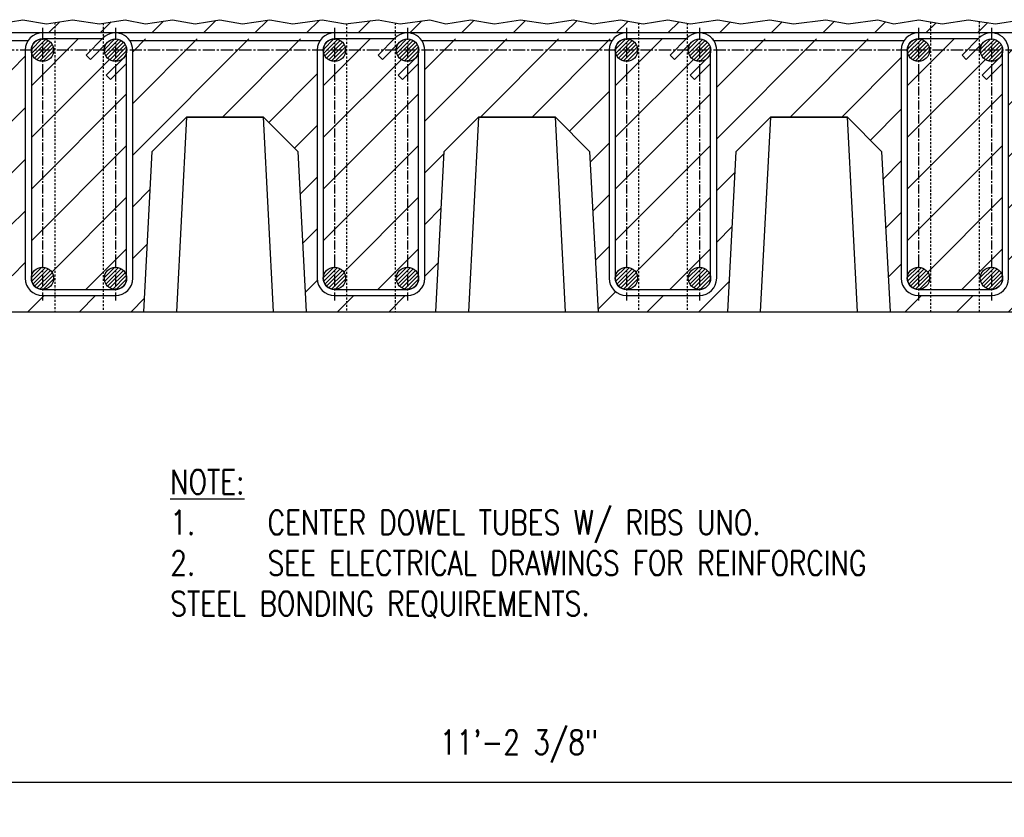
# Model space of a CAD drawing. Header units: inches. Extents: x -1203 to 2708, y -355 to 282.
# Tile 5 of 19: x 210 to 271, y -355 to -306. Entities that reach past the tile are written whole.
import ezdxf

# ---------------------------------------------------------------- set-up
doc = ezdxf.new("R2010")
doc.units = ezdxf.units.IN
doc.header["$MEASUREMENT"] = 0
doc.linetypes.add('CENTER2', pattern=[1.125, 0.75, -0.125, 0.125, -0.125])
doc.linetypes.add('HIDDEN2', pattern=[0.1875, 0.125, -0.0625])
for name, color, linetype in [('A-WALL-PATT', 8, 'Continuous'), ('S-ANNO-CNTR', 1, 'CENTER2'), ('S-ANNO-DIMS', 1, 'Continuous'), ('S-ANNO-TEXT', 2, 'Continuous'), ('S-ROOF-HDLN', 1, 'HIDDEN2'), ('S-SECT-CONC', 3, 'Continuous'), ('S-SECT-CONC1', 1, 'Continuous'), ('S-SECT-PATT_250', 250, 'Continuous'), ('S-SECT-RBAR_2', 2, 'Continuous'), ('S-SECT-RBAR_3', 4, 'Continuous')]:
    doc.layers.add(name, color=color, linetype=linetype)
doc.styles.add('Annotative', font='romans.shx', dxfattribs={"width": 0.8, "height": 0.125})
doc.dimstyles.new('Annotative', dxfattribs={"dimscale": 0, "dimtxt": 0.125, "dimasz": 0.125, "dimexe": 0.179688, "dimexo": 0.0625, "dimgap": 0.09, "dimtad": 1, "dimdec": 3, "dimzin": 3, "dimdsep": 46, "dimlunit": 4, "dimtxsty": 'Annotative', "dimcen": 0.09, "dimclrt": 2, "dimazin": 2, "dimtfac": 1, "dimtdec": 3, "dimtmove": 1, "dimatfit": 3, "dimfxl": 1, "dimtfill": 1, "dimfrac": 2, "dimtolj": 1, "dimtzin": 0, "dimarcsym": 0})

# ---------------------------------------------------------------- blocks, each defined once
blk = doc.blocks.new('*D40')
at = {"layer": 'Defpoints', "color": 0, "transparency": 16777216}
for p in [(308.211, -316.518), (173.836, -323.643), (308.211, -352.643)]:
    blk.add_point(p, dxfattribs=at)
at = {"layer": 'S-ANNO-DIMS', "color": 0, "lineweight": -2, "transparency": 16777216}
for p, q in [((308.211, -317.268), (308.211, -354.8)), ((173.836, -324.393), (173.836, -354.8)), ((175.336, -352.643), (306.711, -352.643))]:
    blk.add_line(p, q, dxfattribs=at)
at = {"layer": 'S-ANNO-DIMS', "color": 0, "transparency": 16777216}
for points in [[(175.336, -352.393), (175.336, -352.893), (173.836, -352.643)], [(306.711, -352.393), (306.711, -352.893), (308.211, -352.643)]]:
    blk.add_solid(points, dxfattribs=at)
at = {"layer": 'S-ANNO-DIMS', "color": 2, "transparency": 16777216, "insert": (241.215, -350.421), "char_height": 1.5, "attachment_point": 5, "style": 'Annotative', "bg_fill": 3, "box_fill_scale": 1.25, "bg_fill_color": 256, "bg_fill_true_color": 13158600, "bg_fill_transparency": 0}
blk.add_mtext('\\A1;11\'-2 3/8"', dxfattribs=at)

msp = doc.modelspace()

# ---------------------------------------------------------------- hatches: boundary and pattern name
at = {"layer": 'A-WALL-PATT'}
h = msp.add_hatch(dxfattribs=at)
h.set_pattern_fill('ANSI31', color=8, scale=18, style=0)
h.paths.add_polyline_path([(311.21132, -316.8934), (308.46132, -316.8934), (308.46132, -322.3934), (308.71132, -322.3934), (308.71132, -322.8934), (307.71132, -322.8934), (307.71132, -322.3934), (307.96132, -322.3934), (307.96132, -316.8934), (305.21132, -316.8934), (305.21132, -316.7684, -0.41421356), (305.46132, -316.5184), (308.21132, -316.5184), (308.21132, -305.6434), (307.02014, -305.8934), (305.61353, -305.6434), (304.10322, -305.8934), (302.69661, -305.6434), (301.03245, -305.8934), (299.78433, -305.6434), (298.19942, -305.8934), (296.53526, -305.6434), (294.92551, -305.8934), (293.47928, -305.6434), (291.93399, -305.8934), (290.94342, -305.6434), (289.12078, -305.8934), (287.75379, -305.6434), (285.74768, -305.8934), (284.30146, -305.6434), (282.49443, -305.8934), (281.08783, -305.6434), (279.40386, -305.8934), (277.99725, -305.6434), (276.48693, -305.8934), (275.08033, -305.6434), (273.41617, -305.8934), (272.16805, -305.6434), (270.58314, -305.8934), (268.91898, -305.6434), (267.30923, -305.8934), (265.863, -305.6434), (264.31771, -305.8934), (263.32714, -305.6434), (261.50449, -305.8934), (260.1375, -305.6434), (258.1314, -305.8934), (256.68517, -305.6434), (254.87815, -305.8934), (253.47154, -305.6434), (251.78758, -305.8934), (250.38097, -305.6434), (248.87065, -305.8934), (247.46404, -305.6434), (245.79989, -305.8934), (244.55176, -305.6434), (242.96685, -305.8934), (241.30269, -305.6434), (239.69294, -305.8934), (238.24672, -305.6434), (236.70142, -305.8934), (235.71085, -305.6434), (233.88821, -305.8934), (232.52122, -305.6434), (230.51512, -305.8934), (229.06889, -305.6434), (227.26187, -305.8934), (225.85526, -305.6434), (224.17129, -305.8934), (222.76468, -305.6434), (221.25437, -305.8934), (219.84776, -305.6434), (218.1836, -305.8934), (216.93548, -305.6434), (215.35057, -305.8934), (213.68641, -305.6434), (212.07666, -305.8934), (210.63043, -305.6434), (209.08514, -305.8934), (208.09457, -305.6434), (206.27193, -305.8934), (204.90494, -305.6434), (202.89883, -305.8934), (201.45261, -305.6434), (199.64558, -305.8934), (198.23898, -305.6434), (196.55501, -305.8934), (195.1484, -305.6434), (193.63808, -305.8934), (192.23148, -305.6434), (190.56732, -305.8934), (189.3192, -305.6434), (187.73429, -305.8934), (186.07013, -305.6434), (184.46038, -305.8934), (183.01415, -305.6434), (181.46886, -305.8934), (180.47829, -305.6434), (178.65564, -305.8934), (177.28865, -305.6434), (175.28255, -305.8934), (173.83632, -305.6434), (173.83632, -323.6434), (182.08632, -323.6434), (182.60445, -313.75691), (184.71796, -311.6434), (189.45468, -311.6434), (191.56819, -313.75691), (192.08632, -323.6434), (200.08632, -323.6434), (200.60445, -313.75691), (202.71796, -311.6434), (207.45468, -311.6434), (209.56819, -313.75691), (210.08632, -323.6434), (218.08632, -323.6434), (218.60445, -313.75691), (220.71796, -311.6434), (225.45468, -311.6434), (227.56819, -313.75691), (228.08632, -323.6434), (236.08632, -323.6434), (236.60445, -313.75691), (238.71796, -311.6434), (243.45468, -311.6434), (245.56819, -313.75691), (246.08632, -323.6434), (254.08632, -323.6434), (254.60445, -313.75691), (256.71796, -311.6434), (261.45468, -311.6434), (263.56819, -313.75691), (264.08632, -323.6434), (272.08632, -323.6434), (272.60445, -313.75691), (274.71796, -311.6434), (279.45468, -311.6434), (281.56819, -313.75691), (282.08632, -323.6434), (290.08632, -323.6434), (290.60445, -313.75691), (292.71796, -311.6434), (297.45468, -311.6434), (299.56819, -313.75691), (300.08632, -323.6434), (300.83632, -323.6434), (300.83632, -323.1434), (311.21132, -323.1434)])
h.paths.add_polyline_path([(306.33632, -322.6434), (301.83632, -322.6434, -0.41421356), (300.77382, -321.5809), (300.77382, -307.5184, -0.17776798), (301.02623, -306.8309), (289.14641, -306.8309, -0.17776798), (289.39882, -307.5184), (289.39882, -321.5809, -0.41421356), (288.33632, -322.6434), (283.83632, -322.6434, -0.41421356), (282.77382, -321.5809), (282.77382, -307.5184, -0.17776798), (283.02623, -306.8309), (271.14641, -306.8309, -0.17776798), (271.39882, -307.5184), (271.39882, -321.5809, -0.41421356), (270.33632, -322.6434), (265.83632, -322.6434, -0.41421356), (264.77382, -321.5809), (264.77382, -307.5184, -0.17776798), (265.02623, -306.8309), (253.14641, -306.8309, -0.17776798), (253.39882, -307.5184), (253.39882, -321.5809, -0.41421356), (252.33632, -322.6434), (247.83632, -322.6434, -0.41421356), (246.77382, -321.5809), (246.77382, -307.5184, -0.17776798), (247.02623, -306.8309), (235.14641, -306.8309, -0.17776798), (235.39882, -307.5184), (235.39882, -321.5809, -0.41421356), (234.33632, -322.6434), (229.83632, -322.6434, -0.41421356), (228.77382, -321.5809), (228.77382, -307.5184, -0.17776798), (229.02623, -306.8309), (217.14641, -306.8309, -0.17776798), (217.39882, -307.5184), (217.39882, -321.5809, -0.41421356), (216.33632, -322.6434), (211.83632, -322.6434, -0.41421356), (210.77382, -321.5809), (210.77382, -307.5184, -0.17776798), (211.02623, -306.8309), (199.14641, -306.8309, -0.17776798), (199.39882, -307.5184), (199.39882, -321.5809, -0.41421356), (198.33632, -322.6434), (193.83632, -322.6434, -0.41421356), (192.77382, -321.5809), (192.77382, -307.5184, -0.17776798), (193.02623, -306.8309), (181.14641, -306.8309, -0.17776798), (181.39882, -307.5184), (181.39882, -321.5809, -0.41421356), (180.33632, -322.6434), (175.83632, -322.6434, -0.66817864), (175.08502, -320.8296), (176.14568, -319.76894), (176.41085, -320.0341), (175.35019, -321.09476, 0.66817864), (175.83632, -322.2684), (180.33632, -322.2684, 0.41421356), (181.02382, -321.5809), (181.02382, -307.5184, 0.41421356), (180.33632, -306.8309), (175.83632, -306.8309, 0.66817864), (175.35019, -308.00454), (176.41085, -309.0652), (176.14568, -309.33036), (175.08502, -308.2697, -0.66817864), (175.83632, -306.4559), (180.33632, -306.4559), (193.83632, -306.4559), (198.33632, -306.4559), (211.83632, -306.4559), (216.33632, -306.4559), (229.83632, -306.4559), (234.33632, -306.4559), (247.83632, -306.4559), (252.33632, -306.4559), (265.83632, -306.4559), (270.33632, -306.4559), (283.83632, -306.4559), (288.33632, -306.4559), (301.83632, -306.4559), (306.33632, -306.4559, -0.66817864), (307.08762, -308.2697), (306.02696, -309.33036), (305.7618, -309.0652), (306.82246, -308.00454, 0.66817864), (306.33632, -306.8309), (301.83632, -306.8309, 0.41421356), (301.14882, -307.5184), (301.14882, -321.5809, 0.41421356), (301.83632, -322.2684), (303.83632, -322.2684), (303.83632, -316.1434), (303.58632, -316.1434), (303.58632, -315.6434), (304.58632, -315.6434), (304.58632, -316.1434), (304.33632, -316.1434), (304.33632, -322.2684), (306.33632, -322.2684, 0.66817864), (306.82246, -321.09476), (305.7618, -320.0341), (306.02696, -319.76894), (307.08762, -320.8296, -0.66817864)], flags=16)
h = msp.add_hatch(dxfattribs=at)
h.set_pattern_fill('ANSI31', color=8, scale=18, style=0)
h.set_pattern_definition([(45, (-653.0792, -496.1932), (-1.59099, 1.59099), [])])
h.paths.add_polyline_path([(217.02382, -308.3335), (216.02696, -309.33036), (215.7618, -309.0652), (216.82246, -308.00454, -0.66817864), (215.64882, -307.5184, -0.19891237), (215.85019, -307.03226), (214.78953, -308.09292), (214.52436, -307.82776), (215.52122, -306.8309), (211.83632, -306.8309, -0.41421356), (212.52382, -307.5184, -1), (211.14882, -307.5184), (211.14882, -321.5809, -1), (212.52382, -321.5809, -0.41421356), (211.83632, -322.2684), (216.33632, -322.2684, -0.41421356), (215.64882, -321.5809, -1), (217.02382, -321.5809)])
h = msp.add_hatch(dxfattribs=at)
h.set_pattern_fill('ANSI31', color=8, scale=18, style=0)
h.set_pattern_definition([(45, (-635.0792, -496.1932), (-1.59099, 1.59099), [])])
h.paths.add_polyline_path([(235.02382, -308.3335), (234.02696, -309.33036), (233.7618, -309.0652), (234.82246, -308.00454, -0.66817864), (233.64882, -307.5184, -0.19891237), (233.85019, -307.03226), (232.78953, -308.09292), (232.52436, -307.82776), (233.52122, -306.8309), (229.83632, -306.8309, -0.41421356), (230.52382, -307.5184, -1), (229.14882, -307.5184), (229.14882, -321.5809, -1), (230.52382, -321.5809, -0.41421356), (229.83632, -322.2684), (234.33632, -322.2684, -0.41421356), (233.64882, -321.5809, -1), (235.02382, -321.5809)])
h = msp.add_hatch(dxfattribs=at)
h.set_pattern_fill('ANSI31', color=8, scale=18, style=0)
h.set_pattern_definition([(45, (-617.0792, -496.1932), (-1.59099, 1.59099), [])])
h.paths.add_polyline_path([(253.02382, -308.3335), (252.02696, -309.33036), (251.7618, -309.0652), (252.82246, -308.00454, -0.66817864), (251.64882, -307.5184, -0.19891237), (251.85019, -307.03226), (250.78953, -308.09292), (250.52436, -307.82776), (251.52122, -306.8309), (247.83632, -306.8309, -0.41421356), (248.52382, -307.5184, -1), (247.14882, -307.5184), (247.14882, -321.5809, -1), (248.52382, -321.5809, -0.41421356), (247.83632, -322.2684), (252.33632, -322.2684, -0.41421356), (251.64882, -321.5809, -1), (253.02382, -321.5809)])
h = msp.add_hatch(dxfattribs=at)
h.set_pattern_fill('ANSI31', color=8, scale=18, style=0)
h.set_pattern_definition([(45, (-599.0792, -496.1932), (-1.59099, 1.59099), [])])
h.paths.add_polyline_path([(271.02382, -308.3335), (270.02696, -309.33036), (269.7618, -309.0652), (270.82246, -308.00454, -0.66817864), (269.64882, -307.5184, -0.19891237), (269.85019, -307.03226), (268.78953, -308.09292), (268.52436, -307.82776), (269.52122, -306.8309), (265.83632, -306.8309, -0.41421356), (266.52382, -307.5184, -1), (265.14882, -307.5184), (265.14882, -321.5809, -1), (266.52382, -321.5809, -0.41421356), (265.83632, -322.2684), (270.33632, -322.2684, -0.41421356), (269.64882, -321.5809, -1), (271.02382, -321.5809)])
at = {"layer": 'S-SECT-PATT_250'}
h = msp.add_hatch(dxfattribs=at)
h.set_pattern_fill('ANSI31', color=256, scale=1.377949, style=0)
h.set_pattern_definition([(45, (-3279.16232, -798.47665), (-0.1217946, 0.1217946), [])])
edge = h.paths.add_edge_path()
edge.add_arc((211.83632, -307.5184), 0.6875, 0, 360)
h = msp.add_hatch(dxfattribs=at)
h.set_pattern_fill('ANSI31', color=256, scale=1.377949, style=0)
h.set_pattern_definition([(45, (-3274.66232, -798.47665), (-0.1217946, 0.1217946), [])])
edge = h.paths.add_edge_path()
edge.add_arc((216.33632, -307.5184), 0.6875, 0, 360)
h = msp.add_hatch(dxfattribs=at)
h.set_pattern_fill('ANSI31', color=256, scale=1.377949, style=0)
h.set_pattern_definition([(45, (-3261.16232, -798.47665), (-0.1217946, 0.1217946), [])])
edge = h.paths.add_edge_path()
edge.add_arc((229.83632, -307.5184), 0.6875, 0, 360)
h = msp.add_hatch(dxfattribs=at)
h.set_pattern_fill('ANSI31', color=256, scale=1.377949, style=0)
h.set_pattern_definition([(45, (-3256.66232, -798.47665), (-0.1217946, 0.1217946), [])])
edge = h.paths.add_edge_path()
edge.add_arc((234.33632, -307.5184), 0.6875, 0, 360)
h = msp.add_hatch(dxfattribs=at)
h.set_pattern_fill('ANSI31', color=256, scale=1.377949, style=0)
h.set_pattern_definition([(45, (-3243.16232, -798.47665), (-0.1217946, 0.1217946), [])])
edge = h.paths.add_edge_path()
edge.add_arc((247.83632, -307.5184), 0.6875, 0, 360)
h = msp.add_hatch(dxfattribs=at)
h.set_pattern_fill('ANSI31', color=256, scale=1.377949, style=0)
h.set_pattern_definition([(45, (-3238.66232, -798.47665), (-0.1217946, 0.1217946), [])])
edge = h.paths.add_edge_path()
edge.add_arc((252.33632, -307.5184), 0.6875, 0, 360)
h = msp.add_hatch(dxfattribs=at)
h.set_pattern_fill('ANSI31', color=256, scale=1.377949, style=0)
h.set_pattern_definition([(45, (-3225.16232, -798.47665), (-0.1217946, 0.1217946), [])])
edge = h.paths.add_edge_path()
edge.add_arc((265.83632, -307.5184), 0.6875, 0, 360)
h = msp.add_hatch(dxfattribs=at)
h.set_pattern_fill('ANSI31', color=256, scale=1.377949, style=0)
h.set_pattern_definition([(45, (-3220.66232, -798.47665), (-0.1217946, 0.1217946), [])])
edge = h.paths.add_edge_path()
edge.add_arc((270.33632, -307.5184), 0.6875, 0, 360)
h = msp.add_hatch(dxfattribs=at)
h.set_pattern_fill('ANSI31', color=256, scale=1.377949, style=0)
h.set_pattern_definition([(45, (-3279.16232, -812.53915), (-0.1217946, 0.1217946), [])])
edge = h.paths.add_edge_path()
edge.add_arc((211.83632, -321.5809), 0.6875, 0, 360)
h = msp.add_hatch(dxfattribs=at)
h.set_pattern_fill('ANSI31', color=256, scale=1.377949, style=0)
h.set_pattern_definition([(45, (-3274.66232, -812.53915), (-0.1217946, 0.1217946), [])])
edge = h.paths.add_edge_path()
edge.add_arc((216.33632, -321.5809), 0.6875, 0, 360)
h = msp.add_hatch(dxfattribs=at)
h.set_pattern_fill('ANSI31', color=256, scale=1.377949, style=0)
h.set_pattern_definition([(45, (-3261.16232, -812.53915), (-0.1217946, 0.1217946), [])])
edge = h.paths.add_edge_path()
edge.add_arc((229.83632, -321.5809), 0.6875, 0, 360)
h = msp.add_hatch(dxfattribs=at)
h.set_pattern_fill('ANSI31', color=256, scale=1.377949, style=0)
h.set_pattern_definition([(45, (-3256.66232, -812.53915), (-0.1217946, 0.1217946), [])])
edge = h.paths.add_edge_path()
edge.add_arc((234.33632, -321.5809), 0.6875, 0, 360)
h = msp.add_hatch(dxfattribs=at)
h.set_pattern_fill('ANSI31', color=256, scale=1.377949, style=0)
h.set_pattern_definition([(45, (-3243.16232, -812.53915), (-0.1217946, 0.1217946), [])])
edge = h.paths.add_edge_path()
edge.add_arc((247.83632, -321.5809), 0.6875, 0, 360)
h = msp.add_hatch(dxfattribs=at)
h.set_pattern_fill('ANSI31', color=256, scale=1.377949, style=0)
h.set_pattern_definition([(45, (-3238.66232, -812.53915), (-0.1217946, 0.1217946), [])])
edge = h.paths.add_edge_path()
edge.add_arc((252.33632, -321.5809), 0.6875, 0, 360)
h = msp.add_hatch(dxfattribs=at)
h.set_pattern_fill('ANSI31', color=256, scale=1.377949, style=0)
h.set_pattern_definition([(45, (-3225.16232, -812.53915), (-0.1217946, 0.1217946), [])])
edge = h.paths.add_edge_path()
edge.add_arc((265.83632, -321.5809), 0.6875, 0, 360)
h = msp.add_hatch(dxfattribs=at)
h.set_pattern_fill('ANSI31', color=256, scale=1.377949, style=0)
h.set_pattern_definition([(45, (-3220.66232, -812.53915), (-0.1217946, 0.1217946), [])])
edge = h.paths.add_edge_path()
edge.add_arc((270.33632, -321.5809), 0.6875, 0, 360)

# ---------------------------------------------------------------- linework, layer by layer
at = {"layer": 'S-ANNO-CNTR'}
for p, q in [((211.83632, -306.1434), (211.83632, -308.8934)), ((216.33632, -306.1434), (216.33632, -308.8934)), ((229.83632, -306.1434), (229.83632, -308.8934)), ((234.33632, -306.1434), (234.33632, -308.8934)), ((247.83632, -306.1434), (247.83632, -308.8934)), ((252.33632, -306.1434), (252.33632, -308.8934)), ((265.83632, -306.1434), (265.83632, -308.8934)), ((270.33632, -306.1434), (270.33632, -308.8934)), ((310.21132, -307.5184), (171.83632, -307.5184))]:
    msp.add_line(p, q, dxfattribs=at)
at = {"layer": 'S-ROOF-HDLN'}
for p, q in [((212.58632, -305.81425), (212.58632, -323.6434)), ((215.58632, -305.85621), (215.58632, -323.6434)), ((230.58632, -305.88453), (230.58632, -323.6434)), ((233.58632, -305.83819), (233.58632, -323.6434)), ((248.58632, -305.84286), (248.58632, -323.6434)), ((251.58632, -305.85763), (251.58632, -323.6434)), ((266.58632, -305.76844), (266.58632, -323.6434)), ((269.58632, -305.74365), (269.58632, -323.6434))]:
    msp.add_line(p, q, dxfattribs=at)
at = {"layer": 'S-SECT-CONC'}
msp.add_line((173.83632, -323.6434), (311.21132, -323.6434), dxfattribs=at)
for points in [[(209.08514, -305.8934), (210.63043, -305.6434), (212.07666, -305.8934), (213.68641, -305.6434), (215.35057, -305.8934), (216.93548, -305.6434), (218.1836, -305.8934), (219.84776, -305.6434), (221.25437, -305.8934), (222.76468, -305.6434), (224.17129, -305.8934), (225.85526, -305.6434), (227.26187, -305.8934), (229.06889, -305.6434), (230.51512, -305.8934), (232.52122, -305.6434), (233.88821, -305.8934), (235.71085, -305.6434), (236.70142, -305.8934), (238.24672, -305.6434), (239.69294, -305.8934), (241.30269, -305.6434), (242.96685, -305.8934), (244.55176, -305.6434), (245.79989, -305.8934), (247.46404, -305.6434), (248.87065, -305.8934), (250.38097, -305.6434), (251.78758, -305.8934), (253.47154, -305.6434), (254.87815, -305.8934), (256.68517, -305.6434), (258.1314, -305.8934), (260.1375, -305.6434), (261.50449, -305.8934), (263.32714, -305.6434), (264.31771, -305.8934), (265.863, -305.6434), (267.30923, -305.8934), (268.91898, -305.6434), (270.58314, -305.8934), (272.16805, -305.6434)], [(218.08632, -323.6434), (218.60445, -313.75691), (220.71796, -311.6434), (225.45468, -311.6434), (227.56819, -313.75691), (228.08632, -323.6434)], [(236.08632, -323.6434), (236.60445, -313.75691), (238.71796, -311.6434), (243.45468, -311.6434), (245.56819, -313.75691), (246.08632, -323.6434)], [(254.08632, -323.6434), (254.60445, -313.75691), (256.71796, -311.6434), (261.45468, -311.6434), (263.56819, -313.75691), (264.08632, -323.6434)]]:
    msp.add_lwpolyline(points, dxfattribs=at)
at = {"layer": 'S-SECT-CONC1', "color": 1}
for points in [[(226.08358, -323.6434), (225.45468, -311.6434), (220.71796, -311.6434), (220.08907, -323.6434)], [(244.08358, -323.6434), (243.45468, -311.6434), (238.71796, -311.6434), (238.08907, -323.6434)], [(262.08358, -323.6434), (261.45468, -311.6434), (256.71796, -311.6434), (256.08907, -323.6434)]]:
    msp.add_lwpolyline(points, dxfattribs=at)
at = {"layer": 'S-SECT-RBAR_2'}
for centre in [(211.83632, -307.5184), (216.33632, -307.5184), (229.83632, -307.5184), (234.33632, -307.5184), (247.83632, -307.5184), (252.33632, -307.5184), (265.83632, -307.5184), (270.33632, -307.5184), (211.83632, -321.5809), (216.33632, -321.5809), (229.83632, -321.5809), (234.33632, -321.5809), (247.83632, -321.5809), (252.33632, -321.5809), (265.83632, -321.5809), (270.33632, -321.5809)]:
    msp.add_circle(centre, 0.6875, dxfattribs=at)
at = {"layer": 'S-SECT-RBAR_3'}
for p, q in [((211.83632, -306.4559), (198.33632, -306.4559)), ((229.83632, -306.4559), (216.33632, -306.4559)), ((247.83632, -306.4559), (234.33632, -306.4559)), ((265.83632, -306.4559), (252.33632, -306.4559)), ((283.83632, -306.4559), (270.33632, -306.4559)), ((210.93493, -306.9559), (199.23771, -306.9559)), ((228.93493, -306.9559), (217.23771, -306.9559)), ((246.93493, -306.9559), (235.23771, -306.9559)), ((264.93493, -306.9559), (253.23771, -306.9559))]:
    msp.add_line(p, q, dxfattribs=at)
for points in [[(216.33632, -306.4559), (211.83632, -306.4559, 0.41421356), (210.77382, -307.5184), (210.77382, -321.5809, 0.41421356), (211.83632, -322.6434), (216.33632, -322.6434, 0.41421356), (217.39882, -321.5809), (217.39882, -307.5184, 0.66817864), (215.58502, -306.7671), (214.52436, -307.82776), (214.78953, -308.09292), (215.85019, -307.03226, -1), (216.82246, -308.00454), (215.7618, -309.0652), (216.02696, -309.33036), (217.02382, -308.3335)], [(234.33632, -306.4559), (229.83632, -306.4559, 0.41421356), (228.77382, -307.5184), (228.77382, -321.5809, 0.41421356), (229.83632, -322.6434), (234.33632, -322.6434, 0.41421356), (235.39882, -321.5809), (235.39882, -307.5184, 0.66817864), (233.58502, -306.7671), (232.52436, -307.82776), (232.78953, -308.09292), (233.85019, -307.03226, -1), (234.82246, -308.00454), (233.7618, -309.0652), (234.02696, -309.33036), (235.02382, -308.3335)], [(252.33632, -306.4559), (247.83632, -306.4559, 0.41421356), (246.77382, -307.5184), (246.77382, -321.5809, 0.41421356), (247.83632, -322.6434), (252.33632, -322.6434, 0.41421356), (253.39882, -321.5809), (253.39882, -307.5184, 0.66817864), (251.58502, -306.7671), (250.52436, -307.82776), (250.78953, -308.09292), (251.85019, -307.03226, -1), (252.82246, -308.00454), (251.7618, -309.0652), (252.02696, -309.33036), (253.02382, -308.3335)], [(270.33632, -306.4559), (265.83632, -306.4559, 0.41421356), (264.77382, -307.5184), (264.77382, -321.5809, 0.41421356), (265.83632, -322.6434), (270.33632, -322.6434, 0.41421356), (271.39882, -321.5809), (271.39882, -307.5184, 0.66817864), (269.58502, -306.7671), (268.52436, -307.82776), (268.78953, -308.09292), (269.85019, -307.03226, -1), (270.82246, -308.00454), (269.7618, -309.0652), (270.02696, -309.33036), (271.02382, -308.3335)], [(215.52122, -306.8309), (211.83632, -306.8309, 0.41421356), (211.14882, -307.5184), (211.14882, -321.5809, 0.41421356), (211.83632, -322.2684), (216.33632, -322.2684, 0.41421356), (217.02382, -321.5809), (217.02382, -307.5184)], [(233.52122, -306.8309), (229.83632, -306.8309, 0.41421356), (229.14882, -307.5184), (229.14882, -321.5809, 0.41421356), (229.83632, -322.2684), (234.33632, -322.2684, 0.41421356), (235.02382, -321.5809), (235.02382, -307.5184)], [(251.52122, -306.8309), (247.83632, -306.8309, 0.41421356), (247.14882, -307.5184), (247.14882, -321.5809, 0.41421356), (247.83632, -322.2684), (252.33632, -322.2684, 0.41421356), (253.02382, -321.5809), (253.02382, -307.5184)], [(269.52122, -306.8309), (265.83632, -306.8309, 0.41421356), (265.14882, -307.5184), (265.14882, -321.5809, 0.41421356), (265.83632, -322.2684), (270.33632, -322.2684, 0.41421356), (271.02382, -321.5809), (271.02382, -307.5184)]]:
    msp.add_lwpolyline(points, format="xyb", dxfattribs=at)

# ---------------------------------------------------------------- next in the draw order: dimensions: what is measured, and where the dimension line sits
at = {"layer": 'S-ANNO-DIMS'}
dim = msp.add_linear_dim(base=(308.21132, -352.6434), p1=(173.83632, -323.6434), p2=(308.21132, -316.5184), dimstyle='Annotative', override={"dimpost": '\\X', "dimtmove": 0}, dxfattribs=at)
dim.commit()
dim.dimension.update_dxf_attribs({"geometry": '*D40', "text_midpoint": (241.21483, -352.6434), "dimtype": 160})

# ---------------------------------------------------------------- next in the draw order: linework, layer by layer
at = {"layer": 'S-ANNO-CNTR', "ltscale": 0.75}
for p, q in [((211.83632, -308.8934), (211.83632, -320.2059)), ((216.33632, -308.8934), (216.33632, -320.2059)), ((229.83632, -308.8934), (229.83632, -320.2059)), ((234.33632, -308.8934), (234.33632, -320.2059)), ((247.83632, -308.8934), (247.83632, -320.2059)), ((252.33632, -308.8934), (252.33632, -320.2059)), ((265.83632, -308.8934), (265.83632, -320.2059)), ((270.33632, -308.8934), (270.33632, -320.2059))]:
    msp.add_line(p, q, dxfattribs=at)
at = {"layer": 'S-ANNO-CNTR'}
for p, q in [((211.83632, -320.2059), (211.83632, -322.9559)), ((216.33632, -320.2059), (216.33632, -322.9559)), ((229.83632, -320.2059), (229.83632, -322.9559)), ((234.33632, -320.2059), (234.33632, -322.9559)), ((247.83632, -320.2059), (247.83632, -322.9559)), ((252.33632, -320.2059), (252.33632, -322.9559)), ((265.83632, -320.2059), (265.83632, -322.9559)), ((270.33632, -320.2059), (270.33632, -322.9559))]:
    msp.add_line(p, q, dxfattribs=at)

# ---------------------------------------------------------------- next in the draw order: texts
at = {"layer": 'S-ANNO-TEXT', "insert": (219.70893, -333.37834), "char_height": 1.5, "width": 52.0686063, "attachment_point": 1, "style": 'Annotative'}
msp.add_mtext('{\\LNOTE:\\P\\pxi-3,l3,t3;}1.^ICENTER DOWEL TUBES W/ RIBS UNO.\\P2.^ISEE ELECTRICAL DRAWINGS FOR REINFORCING STEEL BONDING REQUIREMENTS.', dxfattribs=at)

doc.saveas('drawing.dxf')
